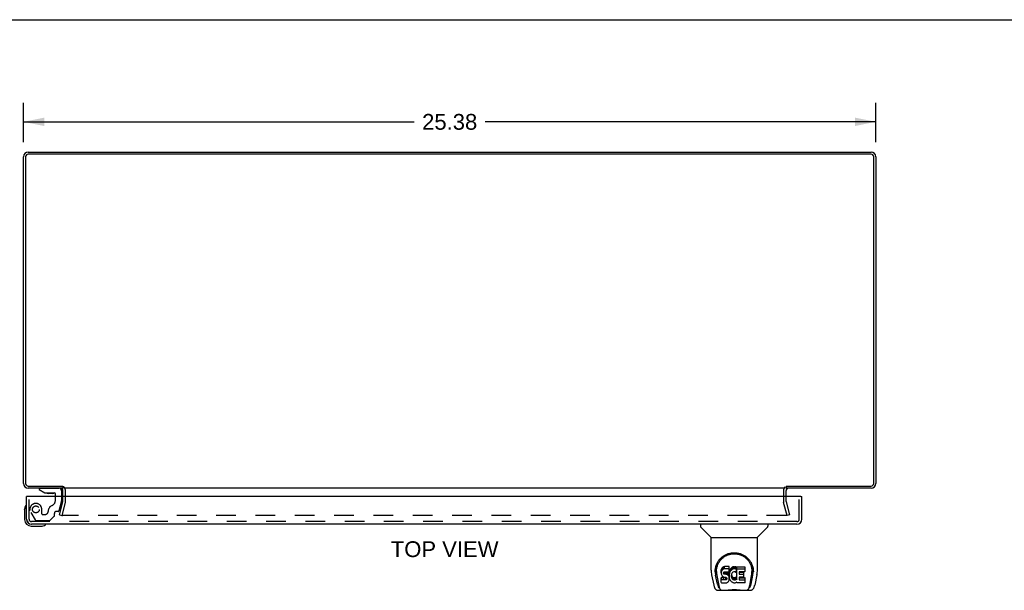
# Model space of a CAD drawing. Header units: inches. Extents: x 0 to 106, y 0 to 69.
# Tile 5 of 8: x 24 to 53, y 52 to 69. Entities that reach past the tile are written whole.
import ezdxf

# ---------------------------------------------------------------- set-up
doc = ezdxf.new("R2010")
doc.units = ezdxf.units.IN
doc.header["$LTSCALE"] = 5.853377
doc.header["$MEASUREMENT"] = 0
doc.linetypes.add('HIDDEN', pattern=[0.2, 0.1, -0.1])
doc.layers.get('0').update_dxf_attribs({"linetype": 'CONTINUOUS'})
for name, color, linetype in [('DEFAULT_2', 8, 'HIDDEN'), ('DIMENSIONS', 7, 'CONTINUOUS'), ('DOOR_ASSEMBLY', 7, 'CONTINUOUS')]:
    doc.layers.add(name, color=color, linetype=linetype)
doc.styles.get("Standard").update_dxf_attribs({"font": 'arial.ttf'})
doc.dimstyles.new('DIMSTYLE_1', dxfattribs={"dimtxt": 0.469522, "dimasz": 0.62603, "dimexe": 0.09, "dimexo": 0.07, "dimgap": 0.0375, "dimtad": 0, "dimtih": 1, "dimtoh": 1, "dimzin": 4, "dimdsep": 46, "dimtxsty": 'Standard', "dimblk": '_FILLED', "dimblk1": '_FILLED', "dimblk2": '_FILLED', "dimcen": 0.09, "dimadec": 3, "dimazin": 1, "dimtfac": 1, "dimtdec": 3, "dimtofl": 0, "dimtmove": 0, "dimatfit": 3, "dimldrblk": '_FILLED', "dimfxl": 0, "dimtolj": 1, "dimtzin": 4, "dimarcsym": 0})

# ---------------------------------------------------------------- blocks, each defined once
blk = doc.blocks.new('_FILLED')
at = {"color": 0, "linetype": 'ByBlock'}
blk.add_solid([(0, 0), (-1, 0.2), (-1, -0.2)], dxfattribs=at)
blk = doc.blocks.new('*D4')
at = {"layer": 'DIMENSIONS', "color": 2, "linetype": 'Continuous'}
for p, q in [((24.015, 65.221), (24.015, 66.389)), ((49.39, 65.221), (49.39, 66.389)), ((24.015, 65.826), (35.648, 65.826)), ((49.39, 65.826), (37.758, 65.826))]:
    blk.add_line(p, q, dxfattribs=at)
at = {"layer": 'DIMENSIONS', "color": 2, "linetype": 'Continuous', "xscale": 0.626029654, "yscale": 0.626029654, "zscale": 0.626029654, "rotation": 180}
blk.add_blockref('_FILLED', (24.015, 65.826), dxfattribs=at)
at = {"layer": 'DIMENSIONS', "color": 2, "linetype": 'Continuous', "xscale": 0.626029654, "yscale": 0.626029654, "zscale": 0.626029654}
blk.add_blockref('_FILLED', (49.39, 65.826), dxfattribs=at)
at = {"layer": 'DIMENSIONS', "color": 2, "linetype": 'Continuous', "insert": (36.703, 66.06), "char_height": 0.4695, "width": 1.64071, "attachment_point": 2, "line_spacing_factor": 0.9}
blk.add_mtext('25.38', dxfattribs=at)

msp = doc.modelspace()

# ---------------------------------------------------------------- linework, layer by layer
at = {"color": 7, "linetype": 'Continuous'}
for p, q in [((0, 68.863), (106.425, 68.863)), ((25.19, 54.989), (25.19, 54.928)), ((46.715, 54.989), (46.715, 54.928))]:
    msp.add_line(p, q, dxfattribs=at)
at = {"color": 3, "linetype": 'Continuous'}
for p, q in [((24.015, 55.073), (24.015, 64.783)), ((24.078, 64.785), (24.078, 55.071)), ((49.247, 64.865), (24.158, 64.865)), ((24.16, 64.928), (49.245, 64.928)), ((49.327, 55.071), (49.327, 64.785)), ((49.39, 64.783), (49.39, 55.073)), ((24.158, 54.991), (25.187, 54.991)), ((25.19, 54.928), (24.16, 54.928)), ((25.19, 54.685), (25.19, 54.858)), ((46.688, 54.928), (25.217, 54.928)), ((49.245, 54.928), (46.715, 54.928)), ((46.715, 54.685), (46.715, 54.858)), ((46.718, 54.991), (49.247, 54.991))]:
    msp.add_line(p, q, dxfattribs=at)
for centre, radius, start, end in [((24.16, 64.783), 0.145, 90, 180), ((24.158, 64.785), 0.08, 90, 180), ((49.245, 64.783), 0.145, 0, 90), ((49.247, 64.785), 0.08, 0, 90), ((24.16, 55.073), 0.145, 180, 270), ((24.158, 55.071), 0.08, 180, 270), ((25.12, 54.858), 0.07, 0, 86.7682), ((46.785, 54.858), 0.07, 93.2318, 180), ((49.245, 55.073), 0.145, 270, 360), ((49.247, 55.071), 0.08, 270, 360)]:
    msp.add_arc(centre, radius, start, end, dxfattribs=at)
at = {"layer": 'DEFAULT_2', "color": 8, "linetype": 'HIDDEN'}
for p, q in [((25.265, 54.53), (25.265, 54.858)), ((46.64, 54.858), (46.64, 54.53)), ((25.086, 54.135), (25.189, 54.519)), ((25.19, 54.53), (25.19, 54.685)), ((46.715, 54.53), (46.715, 54.685)), ((46.717, 54.519), (46.82, 54.135)), ((25.261, 54.5), (25.158, 54.116)), ((46.747, 54.116), (46.644, 54.5)), ((25.086, 54.135), (25.158, 54.116)), ((46.724, 54.116), (25.181, 54.116)), ((46.82, 54.135), (46.747, 54.116))]:
    msp.add_line(p, q, dxfattribs=at)
for points in [[(25.167, 54.134), (25.167, 54.132), (25.167, 54.131), (25.166, 54.13)], [(25.166, 54.13), (25.166, 54.13), (25.167, 54.128), (25.167, 54.127), (25.167, 54.126), (25.168, 54.125), (25.168, 54.123), (25.169, 54.122), (25.17, 54.121), (25.171, 54.12), (25.171, 54.119), (25.173, 54.118), (25.174, 54.118), (25.175, 54.117), (25.176, 54.117)], [(25.181, 54.116), (25.18, 54.116), (25.179, 54.116), (25.177, 54.116), (25.176, 54.117)], [(46.739, 54.13), (46.739, 54.13), (46.739, 54.128), (46.739, 54.127), (46.739, 54.126), (46.738, 54.125), (46.737, 54.123), (46.737, 54.122), (46.736, 54.121), (46.735, 54.12), (46.734, 54.119), (46.733, 54.118), (46.732, 54.118), (46.731, 54.117), (46.729, 54.117), (46.728, 54.116), (46.727, 54.116), (46.726, 54.116), (46.724, 54.116)], [(46.739, 54.134), (46.739, 54.132), (46.739, 54.131), (46.739, 54.13)]]:
    msp.add_lwpolyline(points, dxfattribs=at)
for centre, radius, start, end in [((25.12, 54.858), 0.145, 0, 51.2451), ((46.785, 54.858), 0.145, 128.7549, 180), ((25.15, 54.53), 0.04, 345, 360), ((25.15, 54.53), 0.115, 345, 360), ((46.755, 54.53), 0.115, 180, 195), ((46.755, 54.53), 0.04, 180, 195)]:
    msp.add_arc(centre, radius, start, end, dxfattribs=at)
at = {"layer": 'DOOR_ASSEMBLY', "color": 7, "linetype": 'Continuous'}
for p, q in [((24.484, 54.928), (24.484, 54.889)), ((24.484, 54.889), (24.654, 54.79)), ((25.153, 54.849), (25.153, 54.685)), ((24.138, 54.685), (24.11, 54.685)), ((24.654, 54.79), (24.936, 54.79)), ((24.818, 54.773), (24.748, 54.773)), ((24.818, 54.773), (24.82, 54.773)), ((24.888, 54.773), (24.82, 54.773)), ((24.968, 54.685), (24.968, 54.758)), ((47.157, 54.685), (47.185, 54.685)), ((24.05, 54.289), (24.053, 54.327)), ((24.05, 54.289), (24.05, 54)), ((24.25, 53.8), (24.54, 53.8)), ((44.169, 53.86), (44.169, 53.798)), ((44.478, 53.472), (44.18, 53.77)), ((45.868, 53.472), (46.165, 53.77)), ((46.177, 53.86), (46.177, 53.798)), ((44.484, 53.466), (45.862, 53.466)), ((44.484, 52.494), (44.484, 53.466)), ((45.862, 52.495), (45.862, 53.466)), ((44.609, 52.526), (44.608, 52.462)), ((44.788, 52.498), (44.787, 52.474)), ((44.787, 52.408), (44.787, 52.474)), ((44.794, 52.521), (44.788, 52.498)), ((44.788, 52.431), (44.788, 52.498)), ((44.803, 52.544), (44.794, 52.521)), ((44.794, 52.455), (44.794, 52.521)), ((44.803, 52.477), (44.794, 52.455)), ((44.817, 52.564), (44.803, 52.544)), ((44.803, 52.477), (44.803, 52.544)), ((44.817, 52.497), (44.803, 52.477)), ((44.825, 52.572), (44.817, 52.564)), ((44.817, 52.497), (44.817, 52.564)), ((44.825, 52.505), (44.817, 52.497)), ((44.835, 52.578), (44.825, 52.572)), ((44.825, 52.505), (44.825, 52.572)), ((44.835, 52.511), (44.825, 52.505)), ((44.856, 52.588), (44.835, 52.578)), ((44.835, 52.511), (44.835, 52.578)), ((44.856, 52.521), (44.835, 52.511)), ((44.88, 52.595), (44.856, 52.588)), ((44.856, 52.521), (44.856, 52.588)), ((44.88, 52.528), (44.856, 52.521)), ((45.019, 52.595), (44.88, 52.595)), ((44.88, 52.528), (44.88, 52.595)), ((45.019, 52.528), (44.88, 52.528)), ((45.021, 52.552), (45.019, 52.595)), ((45.019, 52.528), (45.019, 52.595)), ((45.021, 52.485), (45.019, 52.528)), ((45.02, 52.462), (45.021, 52.485)), ((45.021, 52.485), (45.021, 52.552)), ((45.034, 52.474), (45.028, 52.453)), ((45.042, 52.495), (45.034, 52.474)), ((45.034, 52.408), (45.034, 52.474)), ((45.053, 52.515), (45.042, 52.495)), ((45.042, 52.428), (45.042, 52.495)), ((45.066, 52.533), (45.053, 52.515)), ((45.053, 52.448), (45.053, 52.515)), ((45.066, 52.466), (45.053, 52.448)), ((45.081, 52.55), (45.066, 52.533)), ((45.066, 52.466), (45.066, 52.533)), ((45.081, 52.483), (45.066, 52.466)), ((45.097, 52.565), (45.081, 52.55)), ((45.081, 52.483), (45.081, 52.55)), ((45.097, 52.498), (45.081, 52.483)), ((45.115, 52.578), (45.097, 52.565)), ((45.097, 52.498), (45.097, 52.565)), ((45.115, 52.511), (45.097, 52.498)), ((45.136, 52.587), (45.115, 52.578)), ((45.115, 52.511), (45.115, 52.578)), ((45.136, 52.52), (45.115, 52.511)), ((45.157, 52.592), (45.136, 52.587)), ((45.136, 52.52), (45.136, 52.587)), ((45.157, 52.525), (45.136, 52.52)), ((45.18, 52.594), (45.157, 52.592)), ((45.157, 52.525), (45.157, 52.592)), ((45.18, 52.527), (45.157, 52.525)), ((45.18, 52.594), (45.202, 52.593)), ((45.18, 52.527), (45.18, 52.594)), ((45.202, 52.526), (45.18, 52.527)), ((45.213, 52.592), (45.202, 52.593)), ((45.202, 52.526), (45.202, 52.593)), ((45.213, 52.525), (45.202, 52.526)), ((45.224, 52.588), (45.213, 52.592)), ((45.213, 52.525), (45.213, 52.592)), ((45.224, 52.521), (45.213, 52.525)), ((45.244, 52.504), (45.218, 52.436)), ((45.242, 52.576), (45.224, 52.588)), ((45.224, 52.521), (45.224, 52.588)), ((45.242, 52.509), (45.224, 52.521)), ((45.242, 52.576), (45.242, 52.509)), ((45.244, 52.573), (45.244, 52.509)), ((45.253, 52.593), (45.489, 52.593)), ((45.253, 52.201), (45.253, 52.593)), ((45.253, 52.526), (45.489, 52.526)), ((45.494, 52.447), (45.494, 52.589)), ((45.737, 52.526), (45.738, 52.462)), ((44.499, 52.351), (44.564, 52.046)), ((44.602, 52.452), (44.602, 52.452)), ((44.602, 52.44), (44.602, 52.439)), ((44.671, 52.074), (44.618, 52.344)), ((44.646, 52.453), (44.646, 52.429)), ((44.655, 52.332), (44.712, 52.039)), ((44.788, 52.431), (44.787, 52.408)), ((44.787, 52.408), (44.787, 52.384)), ((44.787, 52.384), (44.791, 52.36)), ((44.794, 52.455), (44.788, 52.431)), ((44.789, 52.122), (44.789, 52.263)), ((44.791, 52.36), (44.8, 52.338)), ((44.853, 52.268), (44.794, 52.268)), ((44.794, 52.201), (44.794, 52.268)), ((44.853, 52.202), (44.794, 52.201)), ((44.8, 52.338), (44.813, 52.318)), ((44.813, 52.318), (44.829, 52.3)), ((44.829, 52.3), (44.849, 52.287)), ((44.849, 52.287), (44.86, 52.283)), ((44.914, 52.269), (44.853, 52.268)), ((44.853, 52.202), (44.853, 52.268)), ((44.914, 52.202), (44.853, 52.202)), ((44.858, 52.411), (44.86, 52.426)), ((44.858, 52.388), (44.858, 52.411)), ((44.858, 52.396), (44.858, 52.411)), ((44.858, 52.388), (44.858, 52.396)), ((44.861, 52.381), (44.858, 52.388)), ((44.86, 52.426), (44.864, 52.433)), ((44.86, 52.283), (44.872, 52.281)), ((44.861, 52.381), (44.861, 52.426)), ((44.865, 52.375), (44.861, 52.381)), ((44.864, 52.433), (44.869, 52.437)), ((44.865, 52.375), (44.865, 52.434)), ((44.871, 52.371), (44.865, 52.375)), ((44.869, 52.437), (44.884, 52.442)), ((44.886, 52.433), (44.871, 52.438)), ((44.871, 52.438), (44.871, 52.438)), ((44.871, 52.371), (44.871, 52.438)), ((44.886, 52.367), (44.871, 52.371)), ((44.872, 52.281), (44.919, 52.281)), ((44.884, 52.442), (44.899, 52.443)), ((44.91, 52.434), (44.886, 52.433)), ((44.886, 52.367), (44.886, 52.433)), ((44.91, 52.367), (44.886, 52.367)), ((44.899, 52.443), (45.011, 52.443)), ((44.934, 52.433), (44.91, 52.434)), ((44.91, 52.367), (44.91, 52.434)), ((44.934, 52.366), (44.91, 52.367)), ((44.929, 52.27), (44.914, 52.269)), ((44.914, 52.202), (44.914, 52.269)), ((44.929, 52.203), (44.914, 52.202)), ((44.919, 52.281), (44.927, 52.28)), ((44.927, 52.28), (44.934, 52.277)), ((44.935, 52.273), (44.929, 52.27)), ((44.929, 52.203), (44.929, 52.27)), ((44.935, 52.206), (44.929, 52.203)), ((44.957, 52.428), (44.934, 52.433)), ((44.934, 52.366), (44.934, 52.433)), ((44.957, 52.361), (44.934, 52.366)), ((44.934, 52.277), (44.94, 52.273)), ((44.937, 52.275), (44.935, 52.273)), ((44.935, 52.206), (44.935, 52.273)), ((44.941, 52.212), (44.935, 52.206)), ((44.94, 52.273), (44.945, 52.267)), ((44.941, 52.212), (44.941, 52.271)), ((44.95, 52.224), (44.941, 52.212)), ((44.945, 52.267), (44.951, 52.253)), ((44.95, 52.224), (44.95, 52.255)), ((44.953, 52.231), (44.95, 52.224)), ((44.951, 52.253), (44.954, 52.238)), ((44.953, 52.231), (44.953, 52.243)), ((44.954, 52.238), (44.953, 52.231)), ((44.968, 52.423), (44.957, 52.428)), ((44.957, 52.361), (44.957, 52.428)), ((44.968, 52.356), (44.957, 52.361)), ((44.978, 52.416), (44.968, 52.423)), ((44.968, 52.356), (44.968, 52.423)), ((44.978, 52.349), (44.968, 52.356)), ((44.995, 52.399), (44.978, 52.416)), ((44.978, 52.349), (44.978, 52.416)), ((44.995, 52.333), (44.978, 52.349)), ((45.008, 52.379), (44.995, 52.399)), ((44.995, 52.333), (44.995, 52.399)), ((45.008, 52.313), (44.995, 52.333)), ((45.005, 52.163), (45.01, 52.174)), ((45.018, 52.357), (45.008, 52.379)), ((45.008, 52.313), (45.008, 52.379)), ((45.018, 52.29), (45.008, 52.313)), ((45.01, 52.174), (45.019, 52.196)), ((45.011, 52.443), (45.017, 52.444)), ((45.017, 52.444), (45.019, 52.449)), ((45.019, 52.353), (45.018, 52.357)), ((45.018, 52.29), (45.018, 52.357)), ((45.024, 52.267), (45.018, 52.29)), ((45.019, 52.449), (45.02, 52.462)), ((45.023, 52.431), (45.019, 52.387)), ((45.019, 52.32), (45.019, 52.387)), ((45.023, 52.364), (45.019, 52.32)), ((45.019, 52.32), (45.02, 52.298)), ((45.019, 52.196), (45.025, 52.219)), ((45.02, 52.298), (45.023, 52.276)), ((45.028, 52.453), (45.023, 52.431)), ((45.023, 52.364), (45.023, 52.431)), ((45.028, 52.386), (45.023, 52.364)), ((45.023, 52.276), (45.027, 52.254)), ((45.027, 52.243), (45.024, 52.267)), ((45.025, 52.219), (45.027, 52.243)), ((45.027, 52.243), (45.027, 52.258)), ((45.027, 52.254), (45.035, 52.233)), ((45.028, 52.386), (45.028, 52.453)), ((45.034, 52.408), (45.028, 52.386)), ((45.042, 52.428), (45.034, 52.408)), ((45.035, 52.233), (45.056, 52.193)), ((45.053, 52.448), (45.042, 52.428)), ((45.056, 52.193), (45.068, 52.175)), ((45.068, 52.175), (45.083, 52.158)), ((45.089, 52.336), (45.088, 52.309)), ((45.088, 52.309), (45.09, 52.296)), ((45.092, 52.362), (45.089, 52.336)), ((45.09, 52.296), (45.09, 52.336)), ((45.09, 52.296), (45.093, 52.283)), ((45.091, 52.355), (45.093, 52.349)), ((45.096, 52.375), (45.092, 52.362)), ((45.093, 52.349), (45.103, 52.325)), ((45.093, 52.283), (45.093, 52.349)), ((45.093, 52.283), (45.103, 52.258)), ((45.102, 52.387), (45.096, 52.375)), ((45.116, 52.41), (45.102, 52.387)), ((45.103, 52.325), (45.116, 52.302)), ((45.103, 52.258), (45.103, 52.325)), ((45.103, 52.258), (45.116, 52.235)), ((45.124, 52.42), (45.116, 52.41)), ((45.116, 52.302), (45.125, 52.291)), ((45.116, 52.235), (45.116, 52.302)), ((45.116, 52.235), (45.125, 52.225)), ((45.135, 52.428), (45.124, 52.42)), ((45.125, 52.291), (45.135, 52.283)), ((45.125, 52.225), (45.125, 52.291)), ((45.125, 52.225), (45.135, 52.216)), ((45.16, 52.438), (45.135, 52.428)), ((45.135, 52.283), (45.146, 52.275)), ((45.135, 52.216), (45.135, 52.283)), ((45.135, 52.216), (45.146, 52.208)), ((45.146, 52.275), (45.159, 52.27)), ((45.146, 52.208), (45.146, 52.275)), ((45.146, 52.208), (45.159, 52.204)), ((45.159, 52.27), (45.172, 52.268)), ((45.159, 52.204), (45.159, 52.27)), ((45.159, 52.204), (45.172, 52.201)), ((45.173, 52.442), (45.16, 52.438)), ((45.172, 52.268), (45.185, 52.268)), ((45.172, 52.201), (45.172, 52.268)), ((45.172, 52.201), (45.185, 52.201)), ((45.186, 52.442), (45.173, 52.442)), ((45.185, 52.268), (45.198, 52.27)), ((45.185, 52.201), (45.185, 52.268)), ((45.185, 52.201), (45.198, 52.203)), ((45.199, 52.438), (45.186, 52.442)), ((45.198, 52.27), (45.211, 52.274)), ((45.198, 52.203), (45.198, 52.27)), ((45.198, 52.203), (45.211, 52.207)), ((45.212, 52.434), (45.199, 52.438)), ((45.211, 52.274), (45.223, 52.279)), ((45.211, 52.207), (45.211, 52.274)), ((45.211, 52.207), (45.223, 52.212)), ((45.223, 52.279), (45.234, 52.287)), ((45.223, 52.212), (45.223, 52.279)), ((45.223, 52.212), (45.234, 52.22)), ((45.234, 52.287), (45.234, 52.22)), ((45.241, 52.285), (45.253, 52.268)), ((45.241, 52.219), (45.253, 52.201)), ((45.323, 52.438), (45.323, 52.371)), ((45.324, 52.28), (45.324, 52.202)), ((45.489, 52.443), (45.327, 52.443)), ((45.327, 52.433), (45.458, 52.433)), ((45.327, 52.367), (45.458, 52.367)), ((45.458, 52.284), (45.328, 52.284)), ((45.328, 52.265), (45.49, 52.265)), ((45.328, 52.198), (45.49, 52.198)), ((45.463, 52.289), (45.463, 52.429)), ((45.494, 52.121), (45.494, 52.26)), ((45.633, 52.039), (45.69, 52.329)), ((45.675, 52.074), (45.727, 52.344)), ((45.69, 52.329), (45.691, 52.332)), ((45.744, 52.452), (45.744, 52.452)), ((45.744, 52.439), (45.744, 52.44)), ((45.847, 52.351), (45.782, 52.046)), ((44.688, 51.892), (45.657, 51.892)), ((44.73, 51.97), (44.723, 51.97)), ((44.728, 51.975), (44.732, 51.965)), ((44.732, 51.964), (44.732, 51.965)), ((44.771, 51.892), (44.769, 51.892)), ((44.775, 51.892), (44.771, 51.892)), ((44.775, 51.892), (44.773, 51.892)), ((44.794, 52.117), (44.938, 52.117)), ((44.938, 52.117), (44.95, 52.118)), ((44.95, 52.118), (44.961, 52.123)), ((44.961, 52.123), (44.981, 52.136)), ((44.981, 52.136), (44.998, 52.153)), ((44.998, 52.153), (45.005, 52.163)), ((45.083, 52.158), (45.1, 52.143)), ((45.1, 52.143), (45.117, 52.13)), ((45.117, 52.13), (45.127, 52.124)), ((45.127, 52.124), (45.138, 52.121)), ((45.138, 52.121), (45.159, 52.115)), ((45.159, 52.115), (45.181, 52.113)), ((45.181, 52.113), (45.203, 52.116)), ((45.203, 52.116), (45.225, 52.123)), ((45.225, 52.123), (45.244, 52.134)), ((45.254, 52.134), (45.244, 52.134)), ((45.244, 52.134), (45.244, 52.134)), ((45.254, 52.121), (45.254, 52.134)), ((45.49, 52.117), (45.259, 52.117)), ((45.537, 51.892), (45.537, 51.892)), ((45.572, 51.892), (45.571, 51.892)), ((45.614, 51.965), (45.617, 51.975)), ((45.614, 51.964), (45.614, 51.965)), ((45.623, 51.97), (45.616, 51.97)), ((45.657, 51.892), (45.658, 51.892))]:
    msp.add_line(p, q, dxfattribs=at)
at = {"layer": 'DOOR_ASSEMBLY', "color": 8, "linetype": 'HIDDEN'}
for p, q in [((24.484, 54.928), (25.074, 54.928)), ((24.185, 54.005), (24.185, 54.685)), ((24.968, 54.577), (24.968, 54.685)), ((25.079, 54.262), (25.149, 54.522)), ((25.153, 54.685), (25.153, 54.554)), ((47.11, 54.005), (47.11, 54.685)), ((24.562, 54.165), (24.562, 54.298)), ((25.049, 54.239), (24.996, 54.239)), ((24.232, 54.21), (24.362, 53.984)), ((47.04, 53.935), (24.255, 53.935)), ((24.397, 53.964), (24.782, 53.964)), ((24.578, 54.149), (24.662, 54.149)), ((24.932, 54.097), (24.811, 53.975)), ((24.936, 54.108), (24.936, 54.18))]:
    msp.add_line(p, q, dxfattribs=at)
at = {"layer": 'DOOR_ASSEMBLY', "color": 3, "linetype": 'Continuous'}
for p, q in [((24.11, 54.005), (24.11, 54.685)), ((47.157, 54.685), (24.138, 54.685)), ((47.185, 54.005), (47.185, 54.685)), ((47.04, 53.86), (24.255, 53.86))]:
    msp.add_line(p, q, dxfattribs=at)
at = {"layer": 'DOOR_ASSEMBLY', "color": 7, "linetype": 'Continuous'}
for points in [[(44.602, 52.452), (44.605, 52.494), (44.612, 52.544), (44.622, 52.59), (44.636, 52.635), (44.653, 52.676), (44.673, 52.716), (44.696, 52.753), (44.721, 52.788), (44.748, 52.821), (44.777, 52.851), (44.809, 52.879), (44.843, 52.905), (44.878, 52.928), (44.916, 52.949), (44.956, 52.967), (44.997, 52.982), (45.04, 52.995), (45.083, 53.003), (45.128, 53.009), (45.173, 53.01), (45.218, 53.008), (45.263, 53.003), (45.307, 52.994), (45.349, 52.982), (45.391, 52.967), (45.43, 52.949), (45.468, 52.928), (45.504, 52.905), (45.537, 52.879), (45.569, 52.851), (45.598, 52.82), (45.625, 52.787), (45.65, 52.752), (45.673, 52.715), (45.692, 52.676), (45.71, 52.634), (45.724, 52.59), (45.734, 52.543), (45.741, 52.493), (45.744, 52.452)], [(44.646, 52.453), (44.646, 52.473), (44.648, 52.497), (44.65, 52.521), (44.654, 52.545), (44.659, 52.568), (44.665, 52.592), (44.671, 52.614), (44.679, 52.636), (44.688, 52.658), (44.697, 52.679), (44.707, 52.699), (44.718, 52.719), (44.73, 52.738), (44.742, 52.756), (44.755, 52.773), (44.768, 52.79), (44.781, 52.805), (44.795, 52.82), (44.81, 52.835), (44.824, 52.848), (44.839, 52.861), (44.855, 52.873), (44.87, 52.884), (44.886, 52.895), (44.901, 52.904), (44.917, 52.913), (44.933, 52.922), (44.949, 52.93), (44.965, 52.937), (44.981, 52.943), (44.997, 52.949), (45.013, 52.955), (45.029, 52.959), (45.045, 52.964), (45.061, 52.968), (45.077, 52.971), (45.092, 52.973), (45.108, 52.976), (45.124, 52.977), (45.14, 52.979), (45.156, 52.979), (45.172, 52.98), (45.188, 52.979), (45.204, 52.979), (45.22, 52.977), (45.236, 52.976), (45.252, 52.974), (45.268, 52.971), (45.284, 52.968), (45.3, 52.964), (45.316, 52.96), (45.332, 52.955), (45.348, 52.95), (45.364, 52.944), (45.38, 52.937), (45.396, 52.93), (45.412, 52.922), (45.428, 52.914), (45.443, 52.905), (45.459, 52.895), (45.475, 52.885), (45.49, 52.873), (45.505, 52.861), (45.52, 52.849), (45.535, 52.835), (45.55, 52.821), (45.564, 52.806), (45.577, 52.79), (45.591, 52.774), (45.604, 52.756), (45.616, 52.738), (45.627, 52.719), (45.638, 52.7), (45.649, 52.679), (45.658, 52.658), (45.667, 52.637), (45.674, 52.615), (45.681, 52.592), (45.687, 52.569), (45.692, 52.545), (45.695, 52.521), (45.698, 52.497), (45.699, 52.473), (45.7, 52.453)], [(44.484, 52.494), (44.485, 52.462), (44.488, 52.422), (44.493, 52.382), (44.499, 52.351)], [(45.847, 52.351), (45.852, 52.382), (45.858, 52.421), (45.861, 52.461), (45.862, 52.495)], [(44.602, 52.44), (44.602, 52.445), (44.602, 52.452)], [(44.646, 52.429), (44.646, 52.413), (44.648, 52.385), (44.651, 52.357), (44.655, 52.332)], [(44.794, 52.268), (44.793, 52.268), (44.793, 52.268), (44.792, 52.268), (44.792, 52.268), (44.792, 52.267), (44.791, 52.267), (44.791, 52.267), (44.79, 52.266), (44.79, 52.266), (44.79, 52.266), (44.79, 52.265), (44.789, 52.265), (44.789, 52.264), (44.789, 52.263)], [(44.794, 52.201), (44.793, 52.201), (44.793, 52.201), (44.792, 52.201), (44.792, 52.201), (44.792, 52.201), (44.791, 52.2), (44.791, 52.2), (44.79, 52.2), (44.79, 52.199), (44.79, 52.199), (44.79, 52.198), (44.789, 52.198), (44.789, 52.197), (44.789, 52.197)], [(45.691, 52.332), (45.691, 52.335), (45.692, 52.339), (45.692, 52.342), (45.693, 52.345), (45.693, 52.348), (45.694, 52.351), (45.694, 52.354), (45.695, 52.358), (45.695, 52.361), (45.696, 52.365), (45.696, 52.369), (45.697, 52.373), (45.697, 52.377), (45.697, 52.381), (45.698, 52.385), (45.698, 52.389), (45.699, 52.394), (45.699, 52.398), (45.699, 52.403), (45.699, 52.407), (45.699, 52.412), (45.7, 52.417), (45.7, 52.422), (45.7, 52.427), (45.7, 52.453)], [(45.744, 52.452), (45.744, 52.445), (45.744, 52.44)], [(44.564, 52.046), (44.567, 52.033), (44.572, 52.015), (44.577, 51.998), (44.582, 51.983), (44.588, 51.969), (44.594, 51.957), (44.6, 51.946), (44.607, 51.935), (44.615, 51.925), (44.624, 51.916), (44.635, 51.908), (44.646, 51.902), (44.658, 51.897), (44.671, 51.893), (44.685, 51.892), (44.688, 51.892)], [(44.712, 52.039), (44.715, 52.027), (44.718, 52.013), (44.721, 52), (44.725, 51.987), (44.728, 51.975)], [(44.732, 51.964), (44.737, 51.952), (44.744, 51.939), (44.75, 51.929), (44.757, 51.919), (44.764, 51.911), (44.772, 51.904), (44.781, 51.899), (44.791, 51.894), (44.801, 51.892), (44.809, 51.892)], [(44.889, 51.892), (44.91, 51.892), (44.932, 51.894), (44.955, 51.896), (44.98, 51.899), (45.006, 51.901), (45.033, 51.904), (45.06, 51.907), (45.088, 51.909), (45.117, 51.911), (45.146, 51.912), (45.175, 51.912), (45.205, 51.912), (45.234, 51.911), (45.262, 51.909), (45.29, 51.907), (45.317, 51.904), (45.343, 51.901), (45.368, 51.898), (45.392, 51.896), (45.415, 51.894), (45.436, 51.892), (45.456, 51.892)], [(44.889, 51.892), (44.912, 51.892), (44.938, 51.894), (44.966, 51.896), (44.994, 51.899), (45.023, 51.902), (45.052, 51.905), (45.081, 51.907), (45.111, 51.909), (45.142, 51.91), (45.172, 51.911), (45.203, 51.91), (45.233, 51.909), (45.263, 51.907), (45.293, 51.905), (45.322, 51.902), (45.351, 51.899), (45.38, 51.896), (45.407, 51.894), (45.434, 51.892), (45.456, 51.892)], [(45.537, 51.892), (45.545, 51.892), (45.555, 51.894), (45.564, 51.899), (45.573, 51.904), (45.582, 51.911), (45.589, 51.919), (45.596, 51.928), (45.602, 51.939), (45.608, 51.952), (45.614, 51.964)], [(45.617, 51.975), (45.621, 51.987), (45.625, 52), (45.628, 52.013), (45.631, 52.027), (45.633, 52.039)], [(45.658, 51.892), (45.66, 51.892), (45.673, 51.893), (45.687, 51.896), (45.699, 51.901), (45.71, 51.908), (45.721, 51.916), (45.73, 51.925), (45.738, 51.935), (45.745, 51.945), (45.752, 51.956), (45.758, 51.969), (45.764, 51.983), (45.769, 51.998), (45.774, 52.014), (45.779, 52.033), (45.782, 52.046)]]:
    msp.add_lwpolyline(points, dxfattribs=at)
at = {"layer": 'DOOR_ASSEMBLY', "color": 8, "linetype": 'HIDDEN'}
msp.add_circle((24.385, 54.298), 0.102, dxfattribs=at)
at = {"layer": 'DOOR_ASSEMBLY', "color": 7, "linetype": 'Continuous'}
for centre, radius, start, end in [((25.074, 54.849), 0.0787, 0, 90), ((24.748, 54.863), 0.09, 234.5318, 270), ((24.888, 54.863), 0.09, 270, 305.2253), ((24.936, 54.758), 0.0317, 0, 90), ((24.3, 54.289), 0.25, 149.1101, 180), ((24.099, 54.41), 0.015, 96.3796, 149.1101), ((24.095, 54.41), 0.015, 0, 83.6204), ((24.25, 54), 0.2, 180, 270), ((24.25, 54), 0.14, 180, 270), ((24.54, 54.05), 0.25, 270, 300.8899), ((24.66, 53.845), 0.015, 6.3796, 90), ((24.66, 53.848), 0.015, 300.8899, 353.6204), ((44.208, 53.798), 0.0394, 180, 225), ((46.137, 53.798), 0.0394, 315, 360), ((44.492, 53.486), 0.0197, 225, 262.5), ((45.854, 53.486), 0.0197, 277.5, 315)]:
    msp.add_arc(centre, radius, start, end, dxfattribs=at)
at = {"layer": 'DOOR_ASSEMBLY', "color": 8, "linetype": 'HIDDEN'}
for centre, radius, start, end in [((24.781, 54.577), 0.188, 294.7322, 360), ((25.028, 54.554), 0.125, 345, 360), ((24.385, 54.298), 0.177, 0, 210), ((24.662, 54.239), 0.09, 270, 360), ((24.936, 54.239), 0.185, 114.7322, 180), ((24.996, 54.18), 0.0591, 90, 180), ((25.049, 54.27), 0.0312, 270, 345), ((24.255, 54.005), 0.07, 180, 270), ((24.397, 54.004), 0.04, 210, 270), ((24.578, 54.165), 0.0156, 180, 270), ((24.782, 54.004), 0.04, 270, 315), ((24.921, 54.108), 0.0156, 315, 360), ((47.04, 54.005), 0.07, 270, 360)]:
    msp.add_arc(centre, radius, start, end, dxfattribs=at)
at = {"layer": 'DOOR_ASSEMBLY', "color": 3, "linetype": 'Continuous'}
for centre, start, end in [((24.255, 54.005), 180, 270), ((47.04, 54.005), 270, 360)]:
    msp.add_arc(centre, 0.145, start, end, dxfattribs=at)
at = {"layer": 'DOOR_ASSEMBLY', "color": 7, "linetype": 'Continuous'}
for centre, major_axis, ratio, start_param, end_param in [((45.173, 52.453), (0, 0.565), 0.999848, 1.137008, 1.76365), ((45.24, 52.573), (0, 0.00448), 1, -1.566905, -0.665444), ((45.24, 52.506), (0, 0.00448), 1, -1.566955, -0.665444), ((45.24, 52.506), (0.00448, 0), 1, -0.366491, 0.003842), ((45.489, 52.589), (0, 0.00448), 1, -1.570796, 0), ((45.489, 52.522), (0, 0.00448), 1, -1.570796, 0), ((45.173, 52.453), (0, 0.565), 0.999848, 4.519536, 5.145564), ((45.213, 52.438), (0, 0.00448), 1, -3.557718, -1.937287), ((45.237, 52.283), (0, 0.00448), 1, 0, 0.651783), ((45.237, 52.216), (0, 0.00448), 1, -0.975826, 0.651783), ((45.237, 52.283), (0.00448, 0), 1, 0.594971, 1.570796), ((45.327, 52.438), (0, 0.00448), 1, 0, 1.570796), ((45.327, 52.438), (0.00448, 0), 1, -2.747552, -2.072978), ((45.327, 52.371), (0, 0.00448), 1, 1.570796, 3.141593), ((45.328, 52.28), (0, 0.00448), 1, 0, 1.570796), ((45.328, 52.269), (0, 0.00448), 1, 1.570796, 3.141593), ((45.328, 52.202), (0, 0.00448), 1, 1.570796, 3.141593), ((45.327, 52.438), (0, 0.00448), 1, -3.643774, -3.141593), ((45.458, 52.429), (0, 0.00448), 1, -1.570796, 0), ((45.458, 52.362), (0, 0.00448), 1, -1.570796, 0), ((45.458, 52.289), (0, 0.00448), 1, -3.141593, -1.570796), ((45.489, 52.447), (0, 0.00448), 1, -3.141593, -1.570796), ((45.49, 52.26), (0, 0.00448), 1, -1.570796, 0), ((45.49, 52.193), (0, 0.00448), 1, -1.570796, 0), ((44.729, 52.325), (0.007, 0.354), 0.213027, -3.923008, -3.13761), ((44.794, 52.122), (0, 0.00483), 1, 1.570796, 3.141593), ((45.259, 52.121), (0, 0.00448), 1, 1.570796, 3.141593), ((45.49, 52.121), (0, 0.00448), 1, -3.141593, -1.570796), ((45.617, 52.325), (-0.007, 0.354), 0.213027, -3.145575, -2.360177)]:
    msp.add_ellipse(centre, major_axis=major_axis, ratio=ratio, start_param=start_param, end_param=end_param, dxfattribs=at)

# ---------------------------------------------------------------- texts
at = {"layer": 'DIMENSIONS', "color": 2, "linetype": 'Continuous', "insert": (36.553, 53.349), "char_height": 0.4695, "width": 3.19938, "attachment_point": 2, "line_spacing_factor": 0.9}
msp.add_mtext('TOP VIEW', dxfattribs=at)

# ---------------------------------------------------------------- dimensions: what is measured, and where the dimension line sits
at = {"layer": 'DIMENSIONS', "color": 2, "linetype": 'Continuous'}
dim = msp.add_linear_dim(base=(49.390317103, 65.825725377), p1=(24.015317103, 65.151323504), p2=(49.390317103, 65.151323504), dimstyle='DIMSTYLE_1', dxfattribs=at)
dim.commit()
dim.dimension.update_dxf_attribs({"geometry": '*D4', "text_midpoint": (36.695711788, 65.823107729), "dimtype": 160})

doc.saveas('drawing.dxf')
